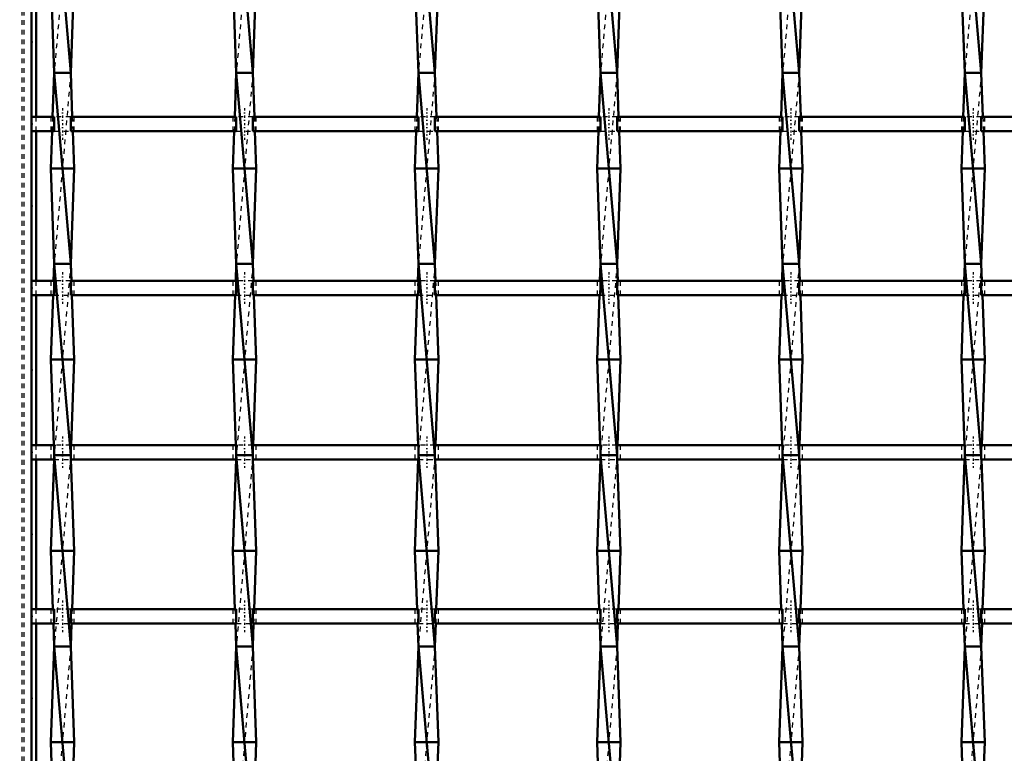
# Model space of a CAD drawing. Header units: millimetres. Extents: x -1015 to 657, y -500 to 954.
# Tile 11 of 30: x -599 to -394, y 315 to 468. Entities that reach past the tile are written whole.
import ezdxf

# ---------------------------------------------------------------- set-up
doc = ezdxf.new("R2010")
doc.units = ezdxf.units.MM
doc.linetypes.add('Center', pattern=[1.5, 0.45, -0.5, 0.05, -0.5])
doc.linetypes.add('Dashed', pattern=[2, 1, -1])
for name, color, linetype, lineweight in [('2d ConnectionPoints', 7, 'Continuous', 50), ('AM_0', 7, 'Continuous', 50), ('AM_5', 3, 'Continuous', 25), ('AM_7', 7, 'Center', 25), ('AM_9', 6, 'Dashed', 25)]:
    doc.layers.add(name, color=color, linetype=linetype, lineweight=lineweight)
doc.dimstyles.new('ISO-25', dxfattribs={"dimtxt": 2.5, "dimasz": 2.5, "dimexe": 1.25, "dimexo": 0.625, "dimtad": 1, "dimtxsty": 'Standard', "dimcen": 2.5, "dimadec": 0, "dimazin": 0, "dimtfac": 1, "dimtmove": 0, "dimatfit": 3, "dimfxl": 1, "dimarcsym": 0})

# ---------------------------------------------------------------- blocks, each defined once
blk = doc.blocks.new('3_2iv7sswl9wwm44mzfjfok6h7a________0_in_LSSP33034383111200100035010_4')
at = {"layer": 'AM_0'}
for p, q in [((-592.28, 497), (-588.82, 457)), ((-593, 477), (-592.28, 457)), ((-588.1, 477), (-588.82, 457)), ((-592.28, 457), (-592.61, 447.79)), ((-588.82, 457), (-592.28, 457)), ((-592.28, 457), (-588.82, 417)), ((-588.82, 457), (-588.49, 447.79)), ((-592.72, 444.79), (-593, 437)), ((-588.38, 444.79), (-588.1, 437)), ((-588.1, 437), (-593, 437)), ((-593, 437), (-592.28, 417)), ((-588.1, 437), (-588.82, 417)), ((-592.28, 417), (-592.41, 413.46)), ((-592.28, 417), (-588.82, 377)), ((-588.82, 417), (-592.28, 417)), ((-588.82, 417), (-588.69, 413.46)), ((-592.52, 410.46), (-593, 397)), ((-588.58, 410.46), (-588.1, 397)), ((-593, 397), (-592.36, 379.13)), ((-588.1, 397), (-593, 397)), ((-588.1, 397), (-588.74, 379.13)), ((-592.28, 377), (-588.82, 337)), ((-588.82, 377), (-592.28, 377)), ((-592.31, 376.13), (-593, 357)), ((-588.79, 376.13), (-588.1, 357)), ((-593, 357), (-592.56, 344.8)), ((-588.1, 357), (-593, 357)), ((-588.1, 357), (-588.54, 344.8)), ((-592.45, 341.8), (-592.28, 337)), ((-588.65, 341.8), (-588.82, 337)), ((-592.28, 337), (-593, 317)), ((-588.82, 337), (-592.28, 337)), ((-592.28, 337), (-588.82, 297)), ((-588.82, 337), (-588.1, 317)), ((-593, 317), (-592.77, 310.47)), ((-588.1, 317), (-593, 317)), ((-588.1, 317), (-588.33, 310.47))]:
    blk.add_line(p, q, dxfattribs=at)
at = {"layer": 'AM_9'}
for p, q in [((-588.82, 497), (-592.28, 457)), ((-588.82, 457), (-592.28, 417)), ((-592.61, 447.79), (-592.72, 444.79)), ((-588.49, 447.79), (-588.38, 444.79)), ((-588.82, 417), (-592.28, 377)), ((-592.41, 413.46), (-592.52, 410.46)), ((-588.69, 413.46), (-588.58, 410.46)), ((-592.36, 379.13), (-592.28, 377)), ((-588.74, 379.13), (-588.82, 377)), ((-592.28, 377), (-592.31, 376.13)), ((-588.82, 377), (-592.28, 337)), ((-588.82, 377), (-588.79, 376.13)), ((-592.56, 344.8), (-592.45, 341.8)), ((-588.54, 344.8), (-588.65, 341.8)), ((-588.82, 337), (-592.28, 297))]:
    blk.add_line(p, q, dxfattribs=at)
blk = doc.blocks.new('4_xfgg9zmyljo1wkld54bxq45wo________0_in_LSSP33034383111200100035010_4')
at = {"layer": 'AM_0'}
for p, q in [((-554.18, 497), (-550.72, 457)), ((-554.9, 477), (-554.18, 457)), ((-550, 477), (-550.72, 457)), ((-554.18, 457), (-554.51, 447.79)), ((-550.72, 457), (-554.18, 457)), ((-554.18, 457), (-550.72, 417)), ((-550.72, 457), (-550.39, 447.79)), ((-554.62, 444.79), (-554.9, 437)), ((-550.28, 444.79), (-550, 437)), ((-550, 437), (-554.9, 437)), ((-554.9, 437), (-554.18, 417)), ((-550, 437), (-550.72, 417)), ((-554.18, 417), (-554.31, 413.46)), ((-554.18, 417), (-550.72, 377)), ((-550.72, 417), (-554.18, 417)), ((-550.72, 417), (-550.59, 413.46)), ((-554.42, 410.46), (-554.9, 397)), ((-550.48, 410.46), (-550, 397)), ((-550, 397), (-554.9, 397)), ((-554.9, 397), (-554.26, 379.13)), ((-550, 397), (-550.64, 379.13)), ((-554.18, 377), (-550.72, 337)), ((-550.72, 377), (-554.18, 377)), ((-554.21, 376.13), (-554.9, 357)), ((-550.69, 376.13), (-550, 357)), ((-550, 357), (-554.9, 357)), ((-554.9, 357), (-554.46, 344.8)), ((-550, 357), (-550.44, 344.8)), ((-554.35, 341.8), (-554.18, 337)), ((-550.55, 341.8), (-550.72, 337)), ((-554.18, 337), (-554.9, 317)), ((-554.18, 337), (-550.72, 297)), ((-550.72, 337), (-554.18, 337)), ((-550.72, 337), (-550, 317)), ((-550, 317), (-554.9, 317)), ((-554.9, 317), (-554.67, 310.47)), ((-550, 317), (-550.23, 310.47))]:
    blk.add_line(p, q, dxfattribs=at)
at = {"layer": 'AM_9'}
for p, q in [((-550.72, 497), (-554.18, 457)), ((-550.72, 457), (-554.18, 417)), ((-554.51, 447.79), (-554.62, 444.79)), ((-550.39, 447.79), (-550.28, 444.79)), ((-550.72, 417), (-554.18, 377)), ((-554.31, 413.46), (-554.42, 410.46)), ((-550.59, 413.46), (-550.48, 410.46)), ((-554.26, 379.13), (-554.18, 377)), ((-550.64, 379.13), (-550.72, 377)), ((-554.18, 377), (-554.21, 376.13)), ((-550.72, 377), (-554.18, 337)), ((-550.72, 377), (-550.69, 376.13)), ((-554.46, 344.8), (-554.35, 341.8)), ((-550.44, 344.8), (-550.55, 341.8)), ((-550.72, 337), (-554.18, 297))]:
    blk.add_line(p, q, dxfattribs=at)
blk = doc.blocks.new('5_gzeerrkoog3n626ke7mp7ls4r________0_in_LSSP33034383111200100035010_4')
at = {"layer": 'AM_0'}
for p, q in [((-516.08, 497), (-512.62, 457)), ((-516.8, 477), (-516.08, 457)), ((-511.9, 477), (-512.62, 457)), ((-516.08, 457), (-516.41, 447.79)), ((-512.62, 457), (-516.08, 457)), ((-516.08, 457), (-512.62, 417)), ((-512.62, 457), (-512.29, 447.79)), ((-516.52, 444.79), (-516.8, 437)), ((-512.18, 444.79), (-511.9, 437)), ((-511.9, 437), (-516.8, 437)), ((-516.8, 437), (-516.08, 417)), ((-511.9, 437), (-512.62, 417)), ((-516.08, 417), (-516.21, 413.46)), ((-516.08, 417), (-512.62, 377)), ((-512.62, 417), (-516.08, 417)), ((-512.62, 417), (-512.49, 413.46)), ((-516.32, 410.46), (-516.8, 397)), ((-512.38, 410.46), (-511.9, 397)), ((-511.9, 397), (-516.8, 397)), ((-516.8, 397), (-516.16, 379.13)), ((-511.9, 397), (-512.54, 379.13)), ((-516.08, 377), (-512.62, 337)), ((-512.62, 377), (-516.08, 377)), ((-516.11, 376.13), (-516.8, 357)), ((-512.59, 376.13), (-511.9, 357)), ((-511.9, 357), (-516.8, 357)), ((-516.8, 357), (-516.36, 344.8)), ((-511.9, 357), (-512.34, 344.8)), ((-516.25, 341.8), (-516.08, 337)), ((-512.45, 341.8), (-512.62, 337)), ((-516.08, 337), (-516.8, 317)), ((-516.08, 337), (-512.62, 297)), ((-512.62, 337), (-516.08, 337)), ((-512.62, 337), (-511.9, 317)), ((-516.8, 317), (-516.57, 310.47)), ((-511.9, 317), (-516.8, 317)), ((-511.9, 317), (-512.13, 310.47))]:
    blk.add_line(p, q, dxfattribs=at)
at = {"layer": 'AM_9'}
for p, q in [((-512.62, 497), (-516.08, 457)), ((-512.62, 457), (-516.08, 417)), ((-516.41, 447.79), (-516.52, 444.79)), ((-512.29, 447.79), (-512.18, 444.79)), ((-512.62, 417), (-516.08, 377)), ((-516.21, 413.46), (-516.32, 410.46)), ((-512.49, 413.46), (-512.38, 410.46)), ((-516.16, 379.13), (-516.08, 377)), ((-512.54, 379.13), (-512.62, 377)), ((-516.08, 377), (-516.11, 376.13)), ((-512.62, 377), (-516.08, 337)), ((-512.62, 377), (-512.59, 376.13)), ((-516.36, 344.8), (-516.25, 341.8)), ((-512.34, 344.8), (-512.45, 341.8)), ((-512.62, 337), (-516.08, 297))]:
    blk.add_line(p, q, dxfattribs=at)
blk = doc.blocks.new('6_rpvnax6nkei0qz1wy4u1xobee________0_in_LSSP33034383111200100035010_4')
at = {"layer": 'AM_0'}
for p, q in [((-477.98, 497), (-474.52, 457)), ((-478.7, 477), (-477.98, 457)), ((-473.8, 477), (-474.52, 457)), ((-477.98, 457), (-478.31, 447.79)), ((-474.52, 457), (-477.98, 457)), ((-477.98, 457), (-474.52, 417)), ((-474.52, 457), (-474.19, 447.79)), ((-478.42, 444.79), (-478.7, 437)), ((-474.08, 444.79), (-473.8, 437)), ((-478.7, 437), (-477.98, 417)), ((-473.8, 437), (-478.7, 437)), ((-473.8, 437), (-474.52, 417)), ((-477.98, 417), (-478.11, 413.46)), ((-474.52, 417), (-477.98, 417)), ((-477.98, 417), (-474.52, 377)), ((-474.52, 417), (-474.39, 413.46)), ((-478.22, 410.46), (-478.7, 397)), ((-474.28, 410.46), (-473.8, 397)), ((-473.8, 397), (-478.7, 397)), ((-478.7, 397), (-478.06, 379.13)), ((-473.8, 397), (-474.44, 379.13)), ((-477.98, 377), (-474.52, 337)), ((-474.52, 377), (-477.98, 377)), ((-478.01, 376.13), (-478.7, 357)), ((-474.49, 376.13), (-473.8, 357)), ((-478.7, 357), (-478.26, 344.8)), ((-473.8, 357), (-478.7, 357)), ((-473.8, 357), (-474.24, 344.8)), ((-478.15, 341.8), (-477.98, 337)), ((-474.35, 341.8), (-474.52, 337)), ((-477.98, 337), (-478.7, 317)), ((-477.98, 337), (-474.52, 297)), ((-474.52, 337), (-477.98, 337)), ((-474.52, 337), (-473.8, 317)), ((-478.7, 317), (-478.47, 310.47)), ((-473.8, 317), (-478.7, 317)), ((-473.8, 317), (-474.03, 310.47))]:
    blk.add_line(p, q, dxfattribs=at)
at = {"layer": 'AM_9'}
for p, q in [((-474.52, 497), (-477.98, 457)), ((-474.52, 457), (-477.98, 417)), ((-478.31, 447.79), (-478.42, 444.79)), ((-474.19, 447.79), (-474.08, 444.79)), ((-474.52, 417), (-477.98, 377)), ((-478.11, 413.46), (-478.22, 410.46)), ((-474.39, 413.46), (-474.28, 410.46)), ((-478.06, 379.13), (-477.98, 377)), ((-474.44, 379.13), (-474.52, 377)), ((-477.98, 377), (-478.01, 376.13)), ((-474.52, 377), (-477.98, 337)), ((-474.52, 377), (-474.49, 376.13)), ((-478.26, 344.8), (-478.15, 341.8)), ((-474.24, 344.8), (-474.35, 341.8)), ((-474.52, 337), (-477.98, 297))]:
    blk.add_line(p, q, dxfattribs=at)
blk = doc.blocks.new('7_dkspi0kkgpd9omv0czdl04myn________0_in_LSSP33034383111200100035010_4')
at = {"layer": 'AM_0'}
for p, q in [((-439.88, 497), (-436.42, 457)), ((-440.6, 477), (-439.88, 457)), ((-435.7, 477), (-436.42, 457)), ((-439.88, 457), (-440.21, 447.79)), ((-436.42, 457), (-439.88, 457)), ((-439.88, 457), (-436.42, 417)), ((-436.42, 457), (-436.09, 447.79)), ((-440.32, 444.79), (-440.6, 437)), ((-435.98, 444.79), (-435.7, 437)), ((-440.6, 437), (-439.88, 417)), ((-435.7, 437), (-440.6, 437)), ((-435.7, 437), (-436.42, 417)), ((-439.88, 417), (-440.01, 413.46)), ((-436.42, 417), (-439.88, 417)), ((-439.88, 417), (-436.42, 377)), ((-436.42, 417), (-436.29, 413.46)), ((-440.12, 410.46), (-440.6, 397)), ((-436.18, 410.46), (-435.7, 397)), ((-435.7, 397), (-440.6, 397)), ((-440.6, 397), (-439.96, 379.13)), ((-435.7, 397), (-436.34, 379.13)), ((-439.88, 377), (-436.42, 337)), ((-436.42, 377), (-439.88, 377)), ((-439.91, 376.13), (-440.6, 357)), ((-436.39, 376.13), (-435.7, 357)), ((-435.7, 357), (-440.6, 357)), ((-440.6, 357), (-440.16, 344.8)), ((-435.7, 357), (-436.14, 344.8)), ((-440.05, 341.8), (-439.88, 337)), ((-436.25, 341.8), (-436.42, 337)), ((-439.88, 337), (-440.6, 317)), ((-439.88, 337), (-436.42, 297)), ((-436.42, 337), (-439.88, 337)), ((-436.42, 337), (-435.7, 317)), ((-440.6, 317), (-440.37, 310.47)), ((-435.7, 317), (-440.6, 317)), ((-435.7, 317), (-435.93, 310.47))]:
    blk.add_line(p, q, dxfattribs=at)
at = {"layer": 'AM_9'}
for p, q in [((-436.42, 497), (-439.88, 457)), ((-436.42, 457), (-439.88, 417)), ((-440.21, 447.79), (-440.32, 444.79)), ((-436.09, 447.79), (-435.98, 444.79)), ((-436.42, 417), (-439.88, 377)), ((-440.01, 413.46), (-440.12, 410.46)), ((-436.29, 413.46), (-436.18, 410.46)), ((-439.96, 379.13), (-439.88, 377)), ((-436.34, 379.13), (-436.42, 377)), ((-439.88, 377), (-439.91, 376.13)), ((-436.42, 377), (-439.88, 337)), ((-436.42, 377), (-436.39, 376.13)), ((-440.16, 344.8), (-440.05, 341.8)), ((-436.14, 344.8), (-436.25, 341.8)), ((-436.42, 337), (-439.88, 297))]:
    blk.add_line(p, q, dxfattribs=at)
blk = doc.blocks.new('8_ihf0dxlywuxfn6zjxpvdxdpnr________0_in_LSSP33034383111200100035010_4')
at = {"layer": 'AM_0'}
for p, q in [((-401.78, 497), (-398.32, 457)), ((-402.5, 477), (-401.78, 457)), ((-397.6, 477), (-398.32, 457)), ((-401.78, 457), (-402.11, 447.79)), ((-398.32, 457), (-401.78, 457)), ((-401.78, 457), (-398.32, 417)), ((-398.32, 457), (-397.99, 447.79)), ((-402.22, 444.79), (-402.5, 437)), ((-397.88, 444.79), (-397.6, 437)), ((-402.5, 437), (-401.78, 417)), ((-397.6, 437), (-402.5, 437)), ((-397.6, 437), (-398.32, 417)), ((-401.78, 417), (-401.91, 413.46)), ((-401.78, 417), (-398.32, 377)), ((-398.32, 417), (-401.78, 417)), ((-398.32, 417), (-398.19, 413.46)), ((-402.02, 410.46), (-402.5, 397)), ((-398.08, 410.46), (-397.6, 397)), ((-397.6, 397), (-402.5, 397)), ((-402.5, 397), (-401.86, 379.13)), ((-397.6, 397), (-398.24, 379.13)), ((-401.78, 377), (-398.32, 337)), ((-398.32, 377), (-401.78, 377)), ((-401.81, 376.13), (-402.5, 357)), ((-398.29, 376.13), (-397.6, 357)), ((-397.6, 357), (-402.5, 357)), ((-402.5, 357), (-402.06, 344.8)), ((-397.6, 357), (-398.04, 344.8)), ((-401.95, 341.8), (-401.78, 337)), ((-398.15, 341.8), (-398.32, 337)), ((-401.78, 337), (-402.5, 317)), ((-401.78, 337), (-398.32, 297)), ((-398.32, 337), (-401.78, 337)), ((-398.32, 337), (-397.6, 317)), ((-402.5, 317), (-402.27, 310.47)), ((-397.6, 317), (-402.5, 317)), ((-397.6, 317), (-397.83, 310.47))]:
    blk.add_line(p, q, dxfattribs=at)
at = {"layer": 'AM_9'}
for p, q in [((-398.32, 497), (-401.78, 457)), ((-398.32, 457), (-401.78, 417)), ((-402.11, 447.79), (-402.22, 444.79)), ((-397.99, 447.79), (-397.88, 444.79)), ((-398.32, 417), (-401.78, 377)), ((-401.91, 413.46), (-402.02, 410.46)), ((-398.19, 413.46), (-398.08, 410.46)), ((-401.86, 379.13), (-401.78, 377)), ((-398.24, 379.13), (-398.32, 377)), ((-401.78, 377), (-401.81, 376.13)), ((-398.32, 377), (-401.78, 337)), ((-398.32, 377), (-398.29, 376.13)), ((-402.06, 344.8), (-401.95, 341.8)), ((-398.04, 344.8), (-398.15, 341.8)), ((-398.32, 337), (-401.78, 297))]:
    blk.add_line(p, q, dxfattribs=at)
blk = doc.blocks.new('60_w6fzvxqq0fwv4iiw7eokoljdf________0_in_LSSP33034383111200100035010_4')
at = {"layer": 'AM_0'}
for p, q in [((-592.28, 344.8), (-597, 344.8)), ((-597, 344.8), (-597, 341.8)), ((-592.28, 344.8), (-592.28, 341.8)), ((-554.18, 344.8), (-588.82, 344.8)), ((-588.82, 341.8), (-588.82, 344.8)), ((-554.18, 344.8), (-554.18, 341.8)), ((-516.08, 344.8), (-550.72, 344.8)), ((-550.72, 341.8), (-550.72, 344.8)), ((-516.08, 344.8), (-516.08, 341.8)), ((-477.98, 344.8), (-512.62, 344.8)), ((-512.62, 341.8), (-512.62, 344.8)), ((-477.98, 344.8), (-477.98, 341.8)), ((-439.88, 344.8), (-474.52, 344.8)), ((-474.52, 341.8), (-474.52, 344.8)), ((-439.88, 344.8), (-439.88, 341.8)), ((-401.78, 344.8), (-436.42, 344.8)), ((-436.42, 341.8), (-436.42, 344.8)), ((-401.78, 344.8), (-401.78, 341.8)), ((-363.68, 344.8), (-398.32, 344.8)), ((-398.32, 341.8), (-398.32, 344.8)), ((-592.28, 341.8), (-597, 341.8)), ((-554.18, 341.8), (-588.82, 341.8)), ((-516.08, 341.8), (-550.72, 341.8)), ((-477.98, 341.8), (-512.62, 341.8)), ((-439.88, 341.8), (-474.52, 341.8)), ((-401.78, 341.8), (-436.42, 341.8)), ((-363.68, 341.8), (-398.32, 341.8))]:
    blk.add_line(p, q, dxfattribs=at)
at = {"layer": 'AM_7'}
for p, q in [((-590.55, 346.6), (-590.55, 340)), ((-552.45, 346.6), (-552.45, 340)), ((-514.35, 346.6), (-514.35, 340)), ((-476.25, 346.6), (-476.25, 340)), ((-438.15, 346.6), (-438.15, 340)), ((-400.05, 346.6), (-400.05, 340))]:
    blk.add_line(p, q, dxfattribs=at)
at = {"layer": 'AM_9'}
for p, q in [((-593, 344.8), (-593, 341.8)), ((-588.82, 344.8), (-592.28, 344.8)), ((-588.1, 341.8), (-588.1, 344.8)), ((-554.9, 344.8), (-554.9, 341.8)), ((-550.72, 344.8), (-554.18, 344.8)), ((-550, 341.8), (-550, 344.8)), ((-516.8, 344.8), (-516.8, 341.8)), ((-512.62, 344.8), (-516.08, 344.8)), ((-511.9, 341.8), (-511.9, 344.8)), ((-478.7, 344.8), (-478.7, 341.8)), ((-474.52, 344.8), (-477.98, 344.8)), ((-473.8, 341.8), (-473.8, 344.8)), ((-440.6, 344.8), (-440.6, 341.8)), ((-436.42, 344.8), (-439.88, 344.8)), ((-435.7, 341.8), (-435.7, 344.8)), ((-402.5, 344.8), (-402.5, 341.8)), ((-398.32, 344.8), (-401.78, 344.8)), ((-397.6, 341.8), (-397.6, 344.8)), ((-592.28, 341.8), (-588.82, 341.8)), ((-554.18, 341.8), (-550.72, 341.8)), ((-516.08, 341.8), (-512.62, 341.8)), ((-477.98, 341.8), (-474.52, 341.8)), ((-439.88, 341.8), (-436.42, 341.8)), ((-401.78, 341.8), (-398.32, 341.8))]:
    blk.add_line(p, q, dxfattribs=at)
blk = doc.blocks.new('61_t5ohzc6hs1m9j2kf1kyuw4rdl________0_in_LSSP33034383111200100035010_4')
at = {"layer": 'AM_0'}
for p, q in [((-592.28, 379.13), (-597, 379.13)), ((-597, 379.13), (-597, 376.13)), ((-592.28, 379.13), (-592.28, 376.13)), ((-588.82, 376.13), (-588.82, 379.13)), ((-554.18, 379.13), (-588.82, 379.13)), ((-554.18, 379.13), (-554.18, 376.13)), ((-516.08, 379.13), (-550.72, 379.13)), ((-550.72, 376.13), (-550.72, 379.13)), ((-516.08, 379.13), (-516.08, 376.13)), ((-477.98, 379.13), (-512.62, 379.13)), ((-512.62, 376.13), (-512.62, 379.13)), ((-477.98, 379.13), (-477.98, 376.13)), ((-439.88, 379.13), (-474.52, 379.13)), ((-474.52, 376.13), (-474.52, 379.13)), ((-439.88, 379.13), (-439.88, 376.13)), ((-401.78, 379.13), (-436.42, 379.13)), ((-436.42, 376.13), (-436.42, 379.13)), ((-401.78, 379.13), (-401.78, 376.13)), ((-363.68, 379.13), (-398.32, 379.13)), ((-398.32, 376.13), (-398.32, 379.13)), ((-592.28, 376.13), (-597, 376.13)), ((-554.18, 376.13), (-588.82, 376.13)), ((-516.08, 376.13), (-550.72, 376.13)), ((-477.98, 376.13), (-512.62, 376.13)), ((-439.88, 376.13), (-474.52, 376.13)), ((-401.78, 376.13), (-436.42, 376.13)), ((-363.68, 376.13), (-398.32, 376.13))]:
    blk.add_line(p, q, dxfattribs=at)
at = {"layer": 'AM_7'}
for p, q in [((-590.55, 380.93), (-590.55, 374.33)), ((-552.45, 380.93), (-552.45, 374.33)), ((-514.35, 380.93), (-514.35, 374.33)), ((-476.25, 380.93), (-476.25, 374.33)), ((-438.15, 380.93), (-438.15, 374.33)), ((-400.05, 380.93), (-400.05, 374.33))]:
    blk.add_line(p, q, dxfattribs=at)
at = {"layer": 'AM_9'}
for p, q in [((-593, 379.13), (-593, 376.13)), ((-588.82, 379.13), (-592.28, 379.13)), ((-588.1, 376.13), (-588.1, 379.13)), ((-554.9, 379.13), (-554.9, 376.13)), ((-550.72, 379.13), (-554.18, 379.13)), ((-550, 376.13), (-550, 379.13)), ((-516.8, 379.13), (-516.8, 376.13)), ((-512.62, 379.13), (-516.08, 379.13)), ((-511.9, 376.13), (-511.9, 379.13)), ((-478.7, 379.13), (-478.7, 376.13)), ((-474.52, 379.13), (-477.98, 379.13)), ((-473.8, 376.13), (-473.8, 379.13)), ((-440.6, 379.13), (-440.6, 376.13)), ((-436.42, 379.13), (-439.88, 379.13)), ((-435.7, 376.13), (-435.7, 379.13)), ((-402.5, 379.13), (-402.5, 376.13)), ((-398.32, 379.13), (-401.78, 379.13)), ((-397.6, 376.13), (-397.6, 379.13)), ((-592.28, 376.13), (-588.82, 376.13)), ((-554.18, 376.13), (-550.72, 376.13)), ((-516.08, 376.13), (-512.62, 376.13)), ((-477.98, 376.13), (-474.52, 376.13)), ((-439.88, 376.13), (-436.42, 376.13)), ((-401.78, 376.13), (-398.32, 376.13))]:
    blk.add_line(p, q, dxfattribs=at)
blk = doc.blocks.new('62_a82d30xbp9yaqkapv92lp3s4b________0_in_LSSP33034383111200100035010_4')
at = {"layer": 'AM_0'}
for p, q in [((-592.28, 413.46), (-597, 413.46)), ((-597, 413.46), (-597, 410.46)), ((-592.28, 413.46), (-592.28, 410.46)), ((-554.18, 413.46), (-588.82, 413.46)), ((-588.82, 410.46), (-588.82, 413.46)), ((-554.18, 413.46), (-554.18, 410.46)), ((-516.08, 413.46), (-550.72, 413.46)), ((-550.72, 410.46), (-550.72, 413.46)), ((-516.08, 413.46), (-516.08, 410.46)), ((-512.62, 410.46), (-512.62, 413.46)), ((-477.98, 413.46), (-512.62, 413.46)), ((-477.98, 413.46), (-477.98, 410.46)), ((-439.88, 413.46), (-474.52, 413.46)), ((-474.52, 410.46), (-474.52, 413.46)), ((-439.88, 413.46), (-439.88, 410.46)), ((-401.78, 413.46), (-436.42, 413.46)), ((-436.42, 410.46), (-436.42, 413.46)), ((-401.78, 413.46), (-401.78, 410.46)), ((-363.68, 413.46), (-398.32, 413.46)), ((-398.32, 410.46), (-398.32, 413.46)), ((-592.28, 410.46), (-597, 410.46)), ((-554.18, 410.46), (-588.82, 410.46)), ((-516.08, 410.46), (-550.72, 410.46)), ((-477.98, 410.46), (-512.62, 410.46)), ((-439.88, 410.46), (-474.52, 410.46)), ((-401.78, 410.46), (-436.42, 410.46)), ((-363.68, 410.46), (-398.32, 410.46))]:
    blk.add_line(p, q, dxfattribs=at)
at = {"layer": 'AM_7'}
for p, q in [((-590.55, 415.26), (-590.55, 408.66)), ((-552.45, 415.26), (-552.45, 408.66)), ((-514.35, 415.26), (-514.35, 408.66)), ((-476.25, 415.26), (-476.25, 408.66)), ((-438.15, 415.26), (-438.15, 408.66)), ((-400.05, 415.26), (-400.05, 408.66))]:
    blk.add_line(p, q, dxfattribs=at)
at = {"layer": 'AM_9'}
for p, q in [((-593, 413.46), (-593, 410.46)), ((-588.82, 413.46), (-592.28, 413.46)), ((-588.1, 410.46), (-588.1, 413.46)), ((-554.9, 413.46), (-554.9, 410.46)), ((-550.72, 413.46), (-554.18, 413.46)), ((-550, 410.46), (-550, 413.46)), ((-516.8, 413.46), (-516.8, 410.46)), ((-512.62, 413.46), (-516.08, 413.46)), ((-511.9, 410.46), (-511.9, 413.46)), ((-478.7, 413.46), (-478.7, 410.46)), ((-474.52, 413.46), (-477.98, 413.46)), ((-473.8, 410.46), (-473.8, 413.46)), ((-440.6, 413.46), (-440.6, 410.46)), ((-436.42, 413.46), (-439.88, 413.46)), ((-435.7, 410.46), (-435.7, 413.46)), ((-402.5, 413.46), (-402.5, 410.46)), ((-398.32, 413.46), (-401.78, 413.46)), ((-397.6, 410.46), (-397.6, 413.46)), ((-592.28, 410.46), (-588.82, 410.46)), ((-554.18, 410.46), (-550.72, 410.46)), ((-516.08, 410.46), (-512.62, 410.46)), ((-477.98, 410.46), (-474.52, 410.46)), ((-439.88, 410.46), (-436.42, 410.46)), ((-401.78, 410.46), (-398.32, 410.46))]:
    blk.add_line(p, q, dxfattribs=at)
blk = doc.blocks.new('63_qis3d06feajda0dqs4eprrruj________0_in_LSSP33034383111200100035010_4')
at = {"layer": 'AM_0'}
for p, q in [((-592.28, 447.79), (-597, 447.79)), ((-597, 447.79), (-597, 444.79)), ((-592.28, 447.79), (-592.28, 444.79)), ((-554.18, 447.79), (-588.82, 447.79)), ((-588.82, 444.79), (-588.82, 447.79)), ((-554.18, 447.79), (-554.18, 444.79)), ((-516.08, 447.79), (-550.72, 447.79)), ((-550.72, 444.79), (-550.72, 447.79)), ((-516.08, 447.79), (-516.08, 444.79)), ((-512.62, 444.79), (-512.62, 447.79)), ((-477.98, 447.79), (-512.62, 447.79)), ((-477.98, 447.79), (-477.98, 444.79)), ((-439.88, 447.79), (-474.52, 447.79)), ((-474.52, 444.79), (-474.52, 447.79)), ((-439.88, 447.79), (-439.88, 444.79)), ((-401.78, 447.79), (-436.42, 447.79)), ((-436.42, 444.79), (-436.42, 447.79)), ((-401.78, 447.79), (-401.78, 444.79)), ((-363.68, 447.79), (-398.32, 447.79)), ((-398.32, 444.79), (-398.32, 447.79)), ((-592.28, 444.79), (-597, 444.79)), ((-554.18, 444.79), (-588.82, 444.79)), ((-516.08, 444.79), (-550.72, 444.79)), ((-477.98, 444.79), (-512.62, 444.79)), ((-439.88, 444.79), (-474.52, 444.79)), ((-401.78, 444.79), (-436.42, 444.79)), ((-363.68, 444.79), (-398.32, 444.79))]:
    blk.add_line(p, q, dxfattribs=at)
at = {"layer": 'AM_7'}
for p, q in [((-590.55, 449.59), (-590.55, 442.99)), ((-552.45, 449.59), (-552.45, 442.99)), ((-514.35, 449.59), (-514.35, 442.99)), ((-476.25, 449.59), (-476.25, 442.99)), ((-438.15, 449.59), (-438.15, 442.99)), ((-400.05, 449.59), (-400.05, 442.99))]:
    blk.add_line(p, q, dxfattribs=at)
at = {"layer": 'AM_9'}
for p, q in [((-593, 447.79), (-593, 444.79)), ((-588.82, 447.79), (-592.28, 447.79)), ((-588.1, 444.79), (-588.1, 447.79)), ((-554.9, 447.79), (-554.9, 444.79)), ((-550.72, 447.79), (-554.18, 447.79)), ((-550, 444.79), (-550, 447.79)), ((-516.8, 447.79), (-516.8, 444.79)), ((-512.62, 447.79), (-516.08, 447.79)), ((-511.9, 444.79), (-511.9, 447.79)), ((-478.7, 447.79), (-478.7, 444.79)), ((-474.52, 447.79), (-477.98, 447.79)), ((-473.8, 444.79), (-473.8, 447.79)), ((-440.6, 447.79), (-440.6, 444.79)), ((-436.42, 447.79), (-439.88, 447.79)), ((-435.7, 444.79), (-435.7, 447.79)), ((-402.5, 447.79), (-402.5, 444.79)), ((-398.32, 447.79), (-401.78, 447.79)), ((-397.6, 444.79), (-397.6, 447.79)), ((-592.28, 444.79), (-588.82, 444.79)), ((-554.18, 444.79), (-550.72, 444.79)), ((-516.08, 444.79), (-512.62, 444.79)), ((-477.98, 444.79), (-474.52, 444.79)), ((-439.88, 444.79), (-436.42, 444.79)), ((-401.78, 444.79), (-398.32, 444.79))]:
    blk.add_line(p, q, dxfattribs=at)
blk = doc.blocks.new('65_ucmuf8klf3txg487ooiiu0t7c________0_in_LSSP33034383111200100035010_4')
at = {"layer": 'AM_0'}
for p, q in [((-597, -497), (-597, 497)), ((-596.05, 447.79), (-596.05, 479.12)), ((-596.05, 413.46), (-596.05, 444.79)), ((-596.05, 379.13), (-596.05, 410.46)), ((-596.05, 344.8), (-596.05, 376.13)), ((-596.05, 310.47), (-596.05, 341.8))]:
    blk.add_line(p, q, dxfattribs=at)
at = {"layer": 'AM_9'}
for p, q in [((-598.99, -497), (-598.99, 497)), ((-598.55, -497), (-598.55, 497)), ((-596.05, 444.79), (-596.05, 447.79)), ((-596.05, 410.46), (-596.05, 413.46)), ((-596.05, 376.13), (-596.05, 379.13)), ((-596.05, 341.8), (-596.05, 344.8))]:
    blk.add_line(p, q, dxfattribs=at)
blk = doc.blocks.new('*D69')
at = {"layer": 'AM_5', "color": 0, "lineweight": -2}
for p, q in [((-720, 48), (-720, 96)), ((-600, 0), (-720, 0)), ((-720, -34.33), (-720, 0)), ((-600, -34.33), (-720, -34.33)), ((-720, -82.33), (-720, -130.33))]:
    blk.add_line(p, q, dxfattribs=at)
at = {"layer": 'AM_5', "color": 0}
for points in [[(-728, 48), (-712, 48), (-720, 0)], [(-712, -82.33), (-728, -82.33), (-720, -34.33)]]:
    blk.add_solid(points, dxfattribs=at)
at = {"layer": 'Defpoints', "color": 0}
for p in [(-720, 0), (-600, 0), (-600, -34.33)]:
    blk.add_point(p, dxfattribs=at)
at = {"layer": 'AM_5', "color": 0, "insert": (-744, 268.8), "char_height": 48, "attachment_point": 5, "rotation": 90}
blk.add_mtext('TT = 34.3 mm', dxfattribs=at)

msp = doc.modelspace()

# ---------------------------------------------------------------- linework, layer by layer
at = {"layer": '2d ConnectionPoints'}
for p in [(-597, 463.455), (-597, 446.29), (-597, 446.29), (-597, 429.125), (-597, 411.96), (-597, 411.96), (-597, 394.795), (-597, 377.63), (-597, 377.63), (-597, 360.465), (-597, 343.3), (-597, 343.3), (-597, 326.135)]:
    msp.add_point(p, dxfattribs=at)

# ---------------------------------------------------------------- block references
for name in ['65_ucmuf8klf3txg487ooiiu0t7c________0_in_LSSP33034383111200100035010_4', '3_2iv7sswl9wwm44mzfjfok6h7a________0_in_LSSP33034383111200100035010_4', '4_xfgg9zmyljo1wkld54bxq45wo________0_in_LSSP33034383111200100035010_4', '5_gzeerrkoog3n626ke7mp7ls4r________0_in_LSSP33034383111200100035010_4', '6_rpvnax6nkei0qz1wy4u1xobee________0_in_LSSP33034383111200100035010_4', '7_dkspi0kkgpd9omv0czdl04myn________0_in_LSSP33034383111200100035010_4', '8_ihf0dxlywuxfn6zjxpvdxdpnr________0_in_LSSP33034383111200100035010_4', '63_qis3d06feajda0dqs4eprrruj________0_in_LSSP33034383111200100035010_4', '62_a82d30xbp9yaqkapv92lp3s4b________0_in_LSSP33034383111200100035010_4', '61_t5ohzc6hs1m9j2kf1kyuw4rdl________0_in_LSSP33034383111200100035010_4', '60_w6fzvxqq0fwv4iiw7eokoljdf________0_in_LSSP33034383111200100035010_4']:
    msp.add_blockref(name, (0, 0))

# ---------------------------------------------------------------- dimensions: what is measured, and where the dimension line sits
at = {"layer": 'AM_5'}
dim = msp.add_linear_dim(base=(-720, 0), p1=(-600, -34.33), p2=(-600, 0), angle=90, text='TT = 34.3 mm', dimstyle='ISO-25', override={"dimtxt": 48, "dimasz": 48, "dimexe": 0, "dimexo": 0, "dimgap": 14.4}, dxfattribs=at)
dim.commit()
dim.dimension.update_dxf_attribs({"geometry": '*D69', "text_midpoint": (-744, 268.8), "dimtype": 160, "text_rotation": 90})

doc.saveas('drawing.dxf')
